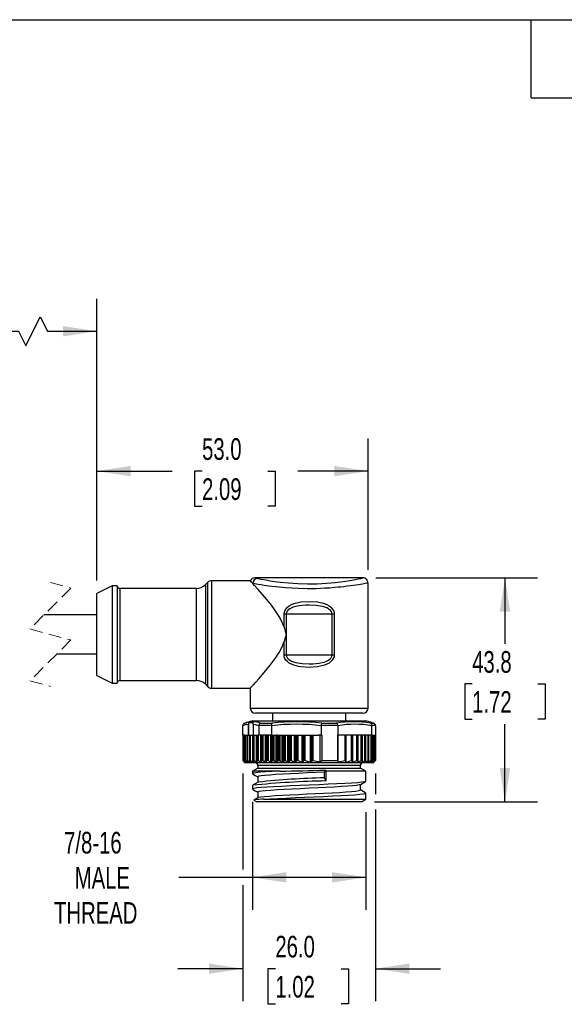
# Model space of a CAD drawing. Header units: millimetres. Extents: x 13 to 546, y 13 to 419.
# Tile 3 of 6: x 172 to 278, y 227 to 419. Entities that reach past the tile are written whole.
import ezdxf

# ---------------------------------------------------------------- set-up
doc = ezdxf.new("R2010")
doc.units = ezdxf.units.MM
doc.header["$LTSCALE"] = 2
doc.linetypes.add('SLD-Dashed', pattern=[1.905, 1.27, -0.635])
doc.linetypes.add('SLD-Solid', pattern=[0])
doc.layers.add('DIMENSIONS', color=140, linetype='SLD-Solid', lineweight=25)
doc.layers.add('TEXT', color=140, linetype='SLD-Solid', lineweight=25)
doc.styles.add('SLDTEXTSTYLE0', font='TXT', dxfattribs={"width": 0.7})
doc.dimstyles.new('SLDDIMSTYLE2', dxfattribs={"dimtxt": 4.316016, "dimasz": 6.604, "dimexe": 0, "dimexo": 0.0625, "dimgap": 1.079004, "dimtad": 0, "dimtih": 1, "dimtoh": 1, "dimdec": 1, "dimrnd": 1e-09, "dimzin": 12, "dimdsep": 46, "dimtxsty": 'SLDTEXTSTYLE0', "dimsah": 1, "dimcen": 0.09, "dimadec": 0, "dimazin": 3, "dimtfac": 1, "dimtdec": 1, "dimtofl": 0, "dimtmove": 0, "dimatfit": 3, "dimfxl": 0, "dimfrac": 2, "dimtolj": 1, "dimtzin": 12, "dimarcsym": 0})
doc.dimstyles.new('SLDDIMSTYLE4', dxfattribs={"dimtxt": 4.316016, "dimasz": 6.604, "dimexe": 0, "dimexo": 0.0625, "dimgap": 1.079004, "dimtad": 0, "dimtih": 1, "dimtoh": 1, "dimdec": 1, "dimrnd": 1e-09, "dimzin": 4, "dimdsep": 46, "dimtxsty": 'SLDTEXTSTYLE0', "dimsah": 1, "dimcen": 0.09, "dimadec": 0, "dimazin": 1, "dimtfac": 1, "dimtdec": 1, "dimtofl": 0, "dimtmove": 0, "dimatfit": 3, "dimfxl": 0, "dimfrac": 2, "dimtolj": 1, "dimtzin": 12, "dimarcsym": 0})
doc.dimstyles.new('SLDDIMSTYLE5', dxfattribs={"dimtxt": 4.316016, "dimasz": 6.604, "dimexe": 0, "dimexo": 0.0625, "dimgap": 1.079004, "dimtad": 0, "dimtih": 1, "dimtoh": 1, "dimdec": 1, "dimrnd": 1e-09, "dimzin": 4, "dimdsep": 46, "dimtxsty": 'SLDTEXTSTYLE0', "dimsah": 1, "dimcen": 0.09, "dimadec": 0, "dimazin": 1, "dimtfac": 1, "dimtdec": 1, "dimtmove": 0, "dimatfit": 0, "dimfxl": 0, "dimfrac": 2, "dimtolj": 1, "dimtzin": 12, "dimarcsym": 0})

# ---------------------------------------------------------------- blocks, each defined once
blk = doc.blocks.new('_D_1')
at = {"layer": 'DIMENSIONS'}
for p, q in [((241.47, 310.05), (273.03, 310.05)), ((266.68, 310.05), (266.68, 297.14)), ((260.27, 289.31), (258.82, 289.31)), ((258.82, 289.31), (258.82, 282.45)), ((273.09, 289.31), (274.54, 289.31)), ((274.54, 289.31), (274.54, 282.45)), ((258.82, 282.45), (260.27, 282.45)), ((266.68, 266.29), (266.68, 281.49)), ((274.54, 282.45), (273.09, 282.45)), ((241.18, 266.29), (273.03, 266.29))]:
    blk.add_line(p, q, dxfattribs=at)
for points in [[(266.68, 310.05), (265.66, 303.44), (267.7, 303.44)], [(266.68, 266.29), (267.7, 272.89), (265.66, 272.89)]]:
    blk.add_solid(points, dxfattribs=at)
at = {"layer": 'DIMENSIONS', "char_height": 4.233, "attachment_point": 1, "style": 'SLDTEXTSTYLE0'}
for s, insert in [('43.8', (260.27, 295.74)), ('1.72', (260.27, 287.91))]:
    blk.add_mtext(s, dxfattribs=dict(at, insert=insert))
blk = doc.blocks.new('_D_4')
at = {"layer": 'DIMENSIONS'}
for p, q in [((186.93, 309.53), (186.93, 337.25)), ((239.93, 311.59), (239.93, 337.25)), ((186.93, 330.9), (201.67, 330.9)), ((207.51, 330.9), (206.06, 330.9)), ((206.06, 330.9), (206.06, 324.05)), ((220.34, 330.9), (221.79, 330.9)), ((221.79, 330.9), (221.79, 324.05)), ((239.93, 330.9), (226.19, 330.9)), ((206.06, 324.05), (207.51, 324.05)), ((221.79, 324.05), (220.34, 324.05))]:
    blk.add_line(p, q, dxfattribs=at)
for points in [[(186.93, 330.9), (193.53, 329.89), (193.53, 331.92)], [(239.93, 330.9), (233.32, 331.92), (233.32, 329.89)]]:
    blk.add_solid(points, dxfattribs=at)
at = {"layer": 'DIMENSIONS', "char_height": 4.233, "attachment_point": 1, "style": 'SLDTEXTSTYLE0'}
for s, insert in [('53.0', (207.51, 337.33)), ('2.09', (207.51, 329.5))]:
    blk.add_mtext(s, dxfattribs=dict(at, insert=insert))
blk = doc.blocks.new('_D_5')
at = {"layer": 'DIMENSIONS'}
for p, q in [((157.78, 309.53), (157.78, 364.58)), ((186.93, 309.53), (186.93, 364.58)), ((173.05, 355.4), (175.87, 361.05)), ((175.87, 361.05), (177.28, 358.23)), ((157.78, 358.23), (145.14, 358.23)), ((157.78, 358.23), (171.64, 358.23)), ((171.64, 358.23), (173.05, 355.4)), ((177.28, 358.23), (186.93, 358.23))]:
    blk.add_line(p, q, dxfattribs=at)
for points in [[(157.78, 358.23), (164.39, 357.21), (164.39, 359.24)], [(186.93, 358.23), (180.32, 359.24), (180.32, 357.21)]]:
    blk.add_solid(points, dxfattribs=at)
at = {"layer": 'DIMENSIONS', "char_height": 4.233, "attachment_point": 1, "style": 'SLDTEXTSTYLE0'}
for s, insert in [('1.0M', (126.63, 363.68)), ('[3.2FT]', (123.09, 356.82))]:
    blk.add_mtext(s, dxfattribs=dict(at, insert=insert))
blk = doc.blocks.new('_D_6')
at = {"layer": 'DIMENSIONS'}
for p, q in [((217.34, 266.26), (217.34, 245.18)), ((239.51, 264.25), (239.51, 245.18)), ((217.34, 251.53), (202.98, 251.53)), ((239.51, 251.53), (217.34, 251.53))]:
    blk.add_line(p, q, dxfattribs=at)
for points in [[(217.34, 251.53), (223.95, 250.52), (223.95, 252.55)], [(239.51, 251.53), (232.91, 252.55), (232.91, 250.52)]]:
    blk.add_solid(points, dxfattribs=at)
at = {"layer": 'DIMENSIONS', "char_height": 4.233, "attachment_point": 1, "style": 'SLDTEXTSTYLE0'}
for s, insert in [('7/8-16', (180.56, 260.42)), ('MALE', (182.64, 253.56)), ('THREAD', (178.59, 246.7))]:
    blk.add_mtext(s, dxfattribs=dict(at, insert=insert))
blk = doc.blocks.new('_D_8')
at = {"layer": 'DIMENSIONS'}
for p, q in [((215.44, 271.85), (215.44, 253.06)), ((241.41, 271.85), (241.41, 267.81)), ((241.41, 264.77), (241.41, 227.34)), ((215.44, 250.01), (215.44, 227.34)), ((215.44, 233.69), (202.74, 233.69)), ((221.83, 233.69), (220.38, 233.69)), ((220.38, 233.69), (220.38, 226.83)), ((234.65, 233.69), (236.1, 233.69)), ((236.1, 233.69), (236.1, 226.83)), ((241.41, 233.69), (254.11, 233.69)), ((220.38, 226.83), (221.83, 226.83)), ((236.1, 226.83), (234.65, 226.83))]:
    blk.add_line(p, q, dxfattribs=at)
for points in [[(215.44, 233.69), (208.84, 234.7), (208.84, 232.67)], [(241.41, 233.69), (248.02, 232.67), (248.02, 234.7)]]:
    blk.add_solid(points, dxfattribs=at)
at = {"layer": 'DIMENSIONS', "char_height": 4.233, "attachment_point": 1, "style": 'SLDTEXTSTYLE0'}
for s, insert in [('26.0', (221.83, 240.11)), ('1.02', (221.83, 232.28))]:
    blk.add_mtext(s, dxfattribs=dict(at, insert=insert))

msp = doc.modelspace()

# ---------------------------------------------------------------- linework, layer by layer
for p, q in [((238.98, 310.05), (217.81, 310.05)), ((189.93, 308.49), (186.93, 306.99)), ((190.93, 308.49), (189.93, 308.49)), ((189.93, 308.49), (189.93, 289.49)), ((190.93, 308.49), (190.93, 289.49)), ((206.39, 307.99), (191.43, 307.99)), ((191.43, 307.99), (191.43, 289.99)), ((206.39, 289.99), (206.39, 307.99)), ((208.63, 309.2), (208.16, 308.72)), ((208.16, 308.72), (208.16, 289.26)), ((208.63, 288.78), (208.63, 309.2)), ((216.93, 309.49), (209.34, 309.49)), ((209.34, 309.49), (209.34, 288.49)), ((239.93, 284.59), (239.93, 309.04)), ((186.93, 290.99), (186.93, 306.99)), ((186.93, 302.79), (176.61, 302.79)), ((223.53, 300.4), (223.53, 302.99)), ((223.53, 302.99), (223.95, 302.99)), ((223.95, 302.99), (232.9, 302.99)), ((223.95, 302.99), (223.95, 298.99)), ((232.9, 302.99), (233.32, 302.99)), ((232.9, 294.99), (232.9, 302.99)), ((233.32, 302.99), (233.32, 294.99)), ((223.95, 298.99), (223.95, 294.99)), ((223.53, 294.99), (223.53, 297.58)), ((179.16, 295.19), (186.93, 295.19)), ((223.53, 294.99), (223.95, 294.99)), ((223.95, 294.99), (232.9, 294.99)), ((232.9, 294.99), (233.32, 294.99)), ((186.93, 290.99), (189.93, 289.49)), ((189.93, 289.49), (190.93, 289.49)), ((191.43, 289.99), (206.39, 289.99)), ((208.16, 289.26), (208.63, 288.78)), ((209.34, 288.49), (216.94, 288.49)), ((216.93, 288.51), (216.93, 284.59)), ((216.93, 284.59), (228.43, 284.59)), ((228.43, 283.59), (217.93, 283.59)), ((221.28, 283.59), (221.28, 282.09)), ((228.43, 284.59), (239.93, 284.59)), ((238.93, 283.59), (228.43, 283.59)), ((235.58, 282.09), (235.58, 283.59)), ((215.47, 279.29), (215.47, 281.16)), ((216.27, 281.77), (215.76, 281.62)), ((215.84, 281.65), (216.2, 281.73)), ((217.43, 282.09), (216.19, 281.76)), ((216.55, 279.29), (216.55, 281.41)), ((216.65, 279.29), (216.65, 281.71)), ((217.43, 282.09), (239.43, 282.09)), ((217.49, 281.41), (217.49, 279.29)), ((221.06, 281.17), (218.58, 281.17)), ((218.58, 281.16), (218.58, 279.29)), ((218.92, 281.65), (221.19, 281.65)), ((221.06, 281.16), (221.06, 279.29)), ((234.02, 281.17), (230.85, 281.17)), ((230.85, 279.29), (230.85, 281.16)), ((230.88, 281.65), (233.77, 281.65)), ((234.02, 281.16), (234.02, 279.29)), ((240.66, 281.76), (239.43, 282.09)), ((240.38, 281.65), (241.01, 281.65)), ((240.9, 281.68), (240.59, 281.77)), ((241.01, 281.65), (240.65, 281.73)), ((241.39, 281.17), (240.7, 281.17)), ((240.7, 279.29), (240.7, 281.16)), ((241.09, 281.62), (241.05, 281.63)), ((241.39, 281.16), (241.39, 279.29)), ((215.44, 279.29), (215.44, 274.39)), ((215.44, 279.29), (215.44, 274.39)), ((215.44, 279.29), (215.44, 274.39)), ((215.44, 279.29), (215.45, 279.29)), ((215.44, 279.29), (215.44, 279.29)), ((215.44, 279.29), (215.44, 279.29)), ((215.45, 279.29), (215.45, 274.39)), ((215.51, 279.29), (215.45, 279.29)), ((215.51, 279.29), (215.51, 274.34)), ((215.58, 279.29), (215.51, 279.29)), ((215.58, 279.29), (215.58, 274.39)), ((215.58, 279.29), (215.58, 274.39)), ((215.58, 279.29), (215.6, 279.29)), ((215.58, 279.29), (215.58, 279.29)), ((215.6, 279.29), (215.6, 274.39)), ((215.68, 279.29), (215.6, 279.29)), ((215.68, 279.29), (215.68, 274.34)), ((215.85, 279.29), (215.68, 279.29)), ((215.85, 279.29), (215.85, 274.38)), ((215.86, 279.29), (215.85, 279.29)), ((215.86, 279.29), (215.86, 274.39)), ((215.86, 279.29), (215.89, 279.29)), ((215.89, 279.29), (215.89, 274.39)), ((215.89, 279.29), (215.98, 279.29)), ((215.98, 274.34), (215.98, 279.29)), ((215.98, 279.29), (216.26, 279.29)), ((216.26, 279.29), (216.26, 274.37)), ((216.26, 279.29), (216.27, 279.29)), ((216.27, 279.29), (216.27, 274.39)), ((216.27, 279.29), (216.32, 279.29)), ((216.32, 279.29), (216.32, 274.39)), ((216.32, 279.29), (216.43, 279.29)), ((216.43, 274.34), (216.43, 279.29)), ((216.43, 279.29), (216.8, 279.29)), ((216.8, 279.29), (216.8, 274.37)), ((216.8, 279.29), (216.82, 279.29)), ((216.82, 279.29), (216.82, 274.39)), ((216.82, 279.29), (216.89, 279.29)), ((216.89, 279.29), (216.89, 274.39)), ((216.89, 279.29), (217, 279.29)), ((217, 274.34), (217, 279.29)), ((217, 279.29), (217.42, 279.29)), ((217.42, 274.04), (217.42, 279.29)), ((217.42, 279.29), (217.47, 279.29)), ((217.47, 279.29), (217.47, 274.36)), ((217.5, 279.29), (217.47, 279.29)), ((217.5, 279.29), (217.5, 274.39)), ((217.5, 279.29), (217.58, 279.29)), ((217.58, 279.29), (217.58, 274.39)), ((217.58, 279.29), (217.7, 279.29)), ((217.7, 274.34), (217.7, 279.29)), ((217.7, 279.29), (218.13, 279.29)), ((218.13, 274.04), (218.13, 279.29)), ((218.13, 279.29), (218.22, 279.29)), ((218.25, 279.29), (218.22, 279.29)), ((218.25, 279.29), (218.25, 274.34)), ((218.25, 279.29), (218.29, 279.29)), ((218.29, 279.29), (218.29, 274.39)), ((218.29, 279.29), (218.38, 279.29)), ((218.38, 279.29), (218.38, 274.39)), ((218.38, 279.29), (218.51, 279.29)), ((218.51, 274.34), (218.51, 279.29)), ((218.51, 279.29), (218.53, 279.29)), ((218.58, 279.29), (218.53, 279.29)), ((219.2, 279.29), (218.58, 279.29)), ((218.96, 274.04), (218.96, 279.29)), ((219.13, 274.04), (219.13, 279.29)), ((219.14, 274.34), (219.14, 279.29)), ((219.2, 279.29), (219.2, 274.39)), ((220.21, 279.29), (219.3, 279.29)), ((219.3, 279.29), (219.3, 274.39)), ((219.44, 274.34), (219.44, 279.29)), ((219.89, 274.04), (219.89, 279.29)), ((220.08, 274.04), (220.08, 279.29)), ((220.14, 274.34), (220.14, 279.29)), ((220.21, 279.29), (220.21, 274.39)), ((221.06, 279.29), (220.32, 279.29)), ((220.32, 279.29), (220.32, 274.39)), ((220.46, 274.34), (220.46, 279.29)), ((220.91, 274.04), (220.91, 279.29)), ((221.22, 279.29), (221.06, 279.29)), ((221.12, 274.04), (221.12, 279.29)), ((221.22, 274.34), (221.22, 279.29)), ((221.22, 279.29), (221.31, 279.29)), ((221.22, 279.29), (221.22, 279.29)), ((221.31, 279.29), (221.31, 274.39)), ((221.31, 279.29), (221.43, 279.29)), ((221.43, 279.29), (221.43, 274.39)), ((221.43, 279.29), (221.57, 279.29)), ((221.57, 274.34), (221.57, 279.29)), ((221.57, 279.29), (221.98, 279.29)), ((222.18, 279.29), (221.98, 279.29)), ((222.01, 274.04), (222.01, 279.29)), ((222.18, 279.29), (222.24, 279.29)), ((222.24, 274.04), (222.24, 279.29)), ((222.24, 279.29), (222.39, 279.29)), ((222.39, 274.34), (222.39, 279.29)), ((222.39, 279.29), (222.48, 279.29)), ((222.48, 279.29), (222.48, 274.39)), ((222.48, 279.29), (222.68, 279.29)), ((222.68, 279.29), (222.68, 274.39)), ((222.68, 279.29), (223.16, 279.29)), ((223.16, 274.04), (223.16, 279.29)), ((223.16, 279.29), (223.42, 279.29)), ((223.42, 274.06), (223.42, 279.29)), ((223.42, 279.29), (223.52, 279.29)), ((223.52, 274.32), (223.52, 279.29)), ((223.52, 279.29), (223.78, 279.29)), ((223.78, 274.34), (223.78, 279.29)), ((223.78, 279.29), (224.26, 279.29)), ((224.26, 274.03), (224.26, 279.29)), ((224.26, 279.29), (224.49, 279.29)), ((224.49, 274.03), (224.49, 279.29)), ((224.49, 279.29), (224.75, 279.29)), ((224.75, 274.34), (224.75, 279.29)), ((224.75, 279.29), (224.98, 279.29)), ((224.98, 274.36), (224.98, 279.29)), ((224.98, 279.29), (225.58, 279.29)), ((225.58, 274.02), (225.58, 279.29)), ((225.58, 279.29), (225.81, 279.29)), ((225.81, 274.05), (225.81, 279.29)), ((225.81, 279.29), (226.03, 279.29)), ((226.03, 274.33), (226.03, 279.29)), ((226.03, 279.29), (226.26, 279.29)), ((226.26, 274.37), (226.26, 279.29)), ((226.26, 279.29), (227.03, 279.29)), ((227.03, 274.01), (227.03, 279.29)), ((227.03, 279.29), (227.27, 279.29)), ((227.27, 274.08), (227.27, 279.29)), ((227.27, 279.29), (227.39, 279.29)), ((227.39, 274.3), (227.39, 279.29)), ((227.39, 279.29), (227.63, 279.29)), ((227.63, 274.37), (227.63, 279.29)), ((227.63, 279.29), (228.72, 279.29)), ((228.72, 274), (228.72, 279.29)), ((228.72, 279.29), (228.95, 279.29)), ((228.95, 274.09), (228.95, 279.29)), ((228.95, 279.29), (229.11, 279.29)), ((229.11, 274.34), (229.11, 279.29)), ((229.11, 279.29), (229.23, 279.29)), ((229.23, 274.39), (229.23, 279.29)), ((229.23, 279.29), (230.23, 279.29)), ((230.85, 279.29), (230.23, 279.29)), ((230.55, 274.11), (230.55, 279.29)), ((230.85, 279.29), (230.91, 279.29)), ((230.91, 279.29), (230.91, 274.39)), ((233.97, 279.29), (234.02, 279.29)), ((233.97, 279.29), (233.97, 274.39)), ((234.44, 279.29), (234.02, 279.29)), ((234.12, 274.11), (234.12, 279.29)), ((235.45, 279.29), (234.44, 279.29)), ((235.45, 274.39), (235.45, 279.29)), ((235.52, 279.29), (235.45, 279.29)), ((235.52, 274.34), (235.52, 279.29)), ((235.64, 279.29), (235.52, 279.29)), ((235.64, 274), (235.64, 279.29)), ((236.73, 279.29), (235.64, 279.29)), ((236.73, 274.37), (236.73, 279.29)), ((236.87, 279.29), (236.73, 279.29)), ((236.87, 274.32), (236.87, 279.29)), ((236.96, 279.29), (236.87, 279.29)), ((236.96, 274.01), (236.96, 279.29)), ((237.74, 279.29), (236.96, 279.29)), ((237.74, 274.37), (237.74, 279.29)), ((237.88, 279.29), (237.74, 279.29)), ((237.88, 274.33), (237.88, 279.29)), ((237.99, 279.29), (237.88, 279.29)), ((237.99, 274.02), (237.99, 279.29)), ((238.59, 279.29), (237.99, 279.29)), ((238.59, 274.36), (238.59, 279.29)), ((238.73, 279.29), (238.59, 279.29)), ((238.73, 274.35), (238.73, 279.29)), ((238.84, 279.29), (238.73, 279.29)), ((238.84, 274.03), (238.84, 279.29)), ((239.32, 279.29), (238.84, 279.29)), ((239.32, 274.34), (239.32, 279.29)), ((239.46, 279.29), (239.32, 279.29)), ((239.46, 274.36), (239.46, 279.29)), ((239.47, 279.29), (239.46, 279.29)), ((239.47, 274.04), (239.47, 279.29)), ((239.95, 279.29), (239.47, 279.29)), ((239.95, 274.39), (239.95, 279.29)), ((239.95, 279.29), (240.05, 279.29)), ((240.05, 279.29), (240.05, 274.39)), ((240.07, 279.29), (240.05, 279.29)), ((240.07, 274.37), (240.07, 279.29)), ((240.45, 279.29), (240.07, 279.29)), ((240.45, 279.29), (240.45, 274.34)), ((240.55, 279.29), (240.45, 279.29)), ((240.55, 279.29), (240.55, 274.39)), ((240.55, 279.29), (240.6, 279.29)), ((240.6, 279.29), (240.6, 274.39)), ((240.61, 279.29), (240.6, 279.29)), ((240.61, 274.38), (240.61, 279.29)), ((240.7, 279.29), (240.61, 279.29)), ((240.7, 279.29), (240.97, 279.29)), ((240.88, 279.29), (240.88, 274.34)), ((240.97, 279.29), (240.97, 274.39)), ((241.01, 274.38), (241.01, 279.29)), ((241.01, 279.29), (241.26, 279.29)), ((241.01, 279.29), (241.01, 274.39)), ((241.18, 279.29), (241.18, 274.34)), ((241.26, 279.29), (241.26, 274.39)), ((241.28, 274.39), (241.28, 279.29)), ((241.28, 279.29), (241.39, 279.29)), ((241.28, 279.29), (241.28, 274.39)), ((241.34, 279.29), (241.34, 274.34)), ((241.41, 279.29), (241.39, 279.29)), ((241.41, 274.39), (241.41, 279.29)), ((241.41, 279.29), (241.41, 274.39)), ((241.41, 279.29), (241.41, 274.39)), ((241.41, 279.29), (241.41, 279.29)), ((241.41, 279.29), (241.41, 279.29)), ((215.44, 274.39), (215.45, 274.39)), ((215.58, 274.39), (215.6, 274.39)), ((215.82, 273.99), (215.93, 273.89)), ((215.84, 274.07), (215.84, 274.04)), ((215.86, 274.39), (215.89, 274.39)), ((240.93, 273.89), (215.93, 273.89)), ((216.03, 274.11), (216.03, 274.04)), ((216.27, 274.39), (216.32, 274.39)), ((216.37, 274.04), (216.37, 274.18)), ((216.82, 274.39), (216.89, 274.39)), ((216.83, 274.04), (216.83, 274.29)), ((217.5, 274.39), (217.58, 274.39)), ((218.29, 274.39), (218.38, 274.39)), ((218.43, 273.39), (218.43, 272.89)), ((238.43, 273.39), (218.43, 273.39)), ((219.2, 274.39), (219.3, 274.39)), ((220.21, 274.39), (220.32, 274.39)), ((221.31, 274.39), (221.43, 274.39)), ((222.48, 274.39), (222.68, 274.39)), ((229.23, 274.39), (230.55, 274.11)), ((230.91, 274.39), (233.97, 274.39)), ((234.12, 274.11), (235.45, 274.39)), ((236.83, 274.08), (236.83, 274.06)), ((238.43, 272.89), (238.43, 273.39)), ((239.95, 274.39), (240.05, 274.39)), ((240.04, 274.28), (240.04, 274.04)), ((240.5, 274.18), (240.5, 274.04)), ((240.55, 274.39), (240.6, 274.39)), ((240.83, 274.11), (240.83, 274.04)), ((240.93, 273.89), (241.03, 273.99)), ((240.97, 274.39), (241.01, 274.39)), ((241.02, 274.07), (241.02, 274.04)), ((241.26, 274.39), (241.28, 274.39)), ((241.28, 274.39), (241.28, 274.39)), ((241.41, 274.39), (241.41, 274.39)), ((218.38, 272.89), (217.34, 272.29)), ((217.34, 272.29), (217.34, 271.8)), ((222.73, 272.29), (217.34, 272.29)), ((218.38, 272.89), (238.47, 272.89)), ((231.41, 270.99), (231.41, 272.08)), ((231.72, 272.29), (231.62, 272.49)), ((239.51, 272.29), (231.72, 272.29)), ((231.72, 270.37), (231.72, 272.29)), ((239.51, 272.29), (238.47, 272.89)), ((239.51, 270.3), (239.51, 272.29)), ((217.34, 269.48), (217.34, 268.8)), ((218.4, 271.18), (218.4, 270.11)), ((238.45, 268.59), (238.45, 269.67)), ((218.4, 268.18), (218.4, 267.11)), ((239.51, 266.79), (239.51, 267.98)), ((217.63, 266.62), (218.21, 266.29)), ((238.64, 266.29), (218.21, 266.29)), ((219.59, 266.79), (239.51, 266.79)), ((238.64, 266.29), (239.51, 266.79))]:
    msp.add_line(p, q)
at = {"color": 7, "linetype": 'SLD-Dashed', "lineweight": 18}
for p, q in [((181.88, 308.06), (173.88, 300.06)), ((177.88, 309.14), (181.88, 308.06)), ((173.88, 300.06), (181.88, 297.91)), ((181.88, 297.91), (173.88, 289.91)), ((173.88, 289.91), (177.88, 288.84))]:
    msp.add_line(p, q, dxfattribs=at)
at = {"flags": 128}
for points in [[(218.37, 309.95), (219.07, 309.81), (220.03, 309.63), (220.82, 309.49), (221.73, 309.36), (222.76, 309.23), (224.42, 309.06), (226.23, 308.94), (228.12, 308.89), (229.98, 308.91), (231.79, 309.01), (233.52, 309.16), (234.58, 309.29), (235.54, 309.42), (236.4, 309.56), (237.51, 309.75), (238.29, 309.91), (238.49, 309.95), (238.64, 309.98), (238.77, 310.01), (238.86, 310.03), (238.91, 310.04), (238.93, 310.05), (238.93, 310.05)], [(217.41, 308.95), (217.18, 309.21), (217.02, 309.39), (216.93, 309.49), (216.93, 309.48)], [(239.92, 309.04), (239.93, 309.05), (239.87, 309.03), (239.68, 308.99), (239.34, 308.92), (238.82, 308.83), (238.08, 308.71), (237.09, 308.56), (236.5, 308.48), (235.87, 308.4), (235.19, 308.32), (234.61, 308.25), (234.07, 308.2), (233.47, 308.14), (232.44, 308.06), (231.5, 308), (230.66, 307.96), (229.8, 307.93), (228.05, 307.92), (226.32, 307.95), (225.13, 308.01), (223.86, 308.1), (222.55, 308.21), (221.89, 308.28), (221.23, 308.36), (220.55, 308.44), (219.64, 308.57), (219.05, 308.66), (218.48, 308.76), (217.84, 308.87), (217.41, 308.95)], [(223.53, 300.4), (223.11, 301.5), (222.56, 302.52), (221.94, 303.48), (221.05, 304.69), (220.16, 305.8), (219.31, 306.81), (218.47, 307.77), (217.77, 308.56), (217.41, 308.95)], [(223.53, 302.99), (223.58, 303.36), (223.71, 303.72), (223.91, 304.02), (224.17, 304.3), (224.53, 304.57), (224.95, 304.81), (225.45, 305.01), (226.82, 305.33), (228.43, 305.44), (230.04, 305.33), (230.52, 305.25), (230.97, 305.14), (231.4, 305.01), (231.9, 304.81), (232.33, 304.57), (232.68, 304.3), (232.95, 304.01), (233.15, 303.7), (233.28, 303.35), (233.32, 302.99)], [(232.9, 302.99), (232.85, 303.27), (232.72, 303.53), (232.5, 303.78), (232.36, 303.89), (232.19, 304), (231.85, 304.18), (231.46, 304.34), (231.01, 304.47), (229.78, 304.67), (228.43, 304.74), (227.73, 304.72), (227.07, 304.67), (226.45, 304.59), (225.85, 304.47), (225.51, 304.37), (225.2, 304.27), (224.91, 304.14), (224.66, 304.01), (224.35, 303.78), (224.13, 303.53), (224, 303.27), (223.95, 302.99)], [(223.53, 300.4), (223.76, 299.61), (223.95, 298.99)], [(223.95, 298.99), (223.95, 298.97), (223.53, 297.58)], [(216.94, 288.51), (216.99, 288.56), (217.19, 288.78), (217.53, 289.15), (218.01, 289.69), (218.6, 290.35), (219.63, 291.55), (220.8, 292.98), (221.99, 294.58), (222.57, 295.47), (223.08, 296.43), (223.53, 297.58)], [(233.32, 294.99), (233.28, 294.62), (233.14, 294.26), (232.94, 293.95), (232.68, 293.68), (232.33, 293.41), (231.9, 293.17), (231.4, 292.97), (230.04, 292.65), (228.43, 292.54), (226.82, 292.65), (226.33, 292.73), (225.88, 292.84), (225.45, 292.97), (224.95, 293.17), (224.53, 293.41), (224.17, 293.68), (223.9, 293.96), (223.7, 294.28), (223.57, 294.63), (223.53, 294.99)], [(223.95, 294.99), (224, 294.71), (224.13, 294.45), (224.35, 294.2), (224.5, 294.09), (224.66, 293.97), (225, 293.79), (225.4, 293.64), (225.85, 293.51), (227.07, 293.3), (228.43, 293.24), (229.12, 293.26), (229.78, 293.3), (230.41, 293.39), (231, 293.51), (231.34, 293.6), (231.66, 293.71), (231.94, 293.83), (232.19, 293.97), (232.5, 294.2), (232.72, 294.45), (232.85, 294.71), (232.9, 294.99)], [(216.55, 281.41), (215.94, 281.3), (215.47, 281.16)], [(215.47, 281.16), (215.47, 281.16), (215.47, 281.17)], [(216.65, 281.71), (216.58, 281.56), (216.55, 281.41)], [(217.58, 281.71), (217.27, 281.73), (216.65, 281.71)], [(217.49, 281.41), (217.51, 281.58), (217.58, 281.71)], [(218.58, 281.16), (217.97, 281.33), (217.49, 281.41)], [(218.58, 281.17), (218.58, 281.16), (218.58, 281.16)], [(221.06, 281.16), (221.06, 281.16), (221.06, 281.17)], [(230.85, 281.17), (230.85, 281.16), (230.85, 281.16)], [(234.02, 281.16), (234.02, 281.16), (234.02, 281.17)], [(240.7, 281.17), (240.7, 281.16), (240.7, 281.16)], [(241.39, 281.16), (241.39, 281.16), (241.39, 281.17)], [(215.49, 274.34), (215.65, 274.17), (215.78, 274.04)], [(215.78, 274.04), (215.62, 274.2), (215.49, 274.34)], [(215.51, 274.34), (215.69, 274.17), (215.84, 274.04)], [(215.61, 274.34), (215.59, 274.37), (215.58, 274.39), (215.58, 274.39)], [(215.86, 274.04), (215.72, 274.2), (215.61, 274.34)], [(215.68, 274.34), (215.88, 274.17), (216.03, 274.04)], [(215.82, 273.99), (215.83, 273.99), (215.82, 274), (215.8, 274.02), (215.78, 274.04)], [(215.84, 274.04), (215.87, 274.01), (215.89, 273.99), (215.9, 273.99), (215.89, 274), (215.88, 274.02), (215.86, 274.04)], [(215.88, 274.34), (215.86, 274.37), (215.85, 274.39), (215.86, 274.39)], [(216.09, 274.04), (215.97, 274.2), (215.88, 274.34)], [(215.98, 274.34), (216.2, 274.17), (216.37, 274.04)], [(216.03, 274.04), (216.07, 274.01), (216.1, 273.99), (216.11, 273.99), (216.11, 274), (216.1, 274.02), (216.09, 274.04)], [(216.28, 274.34), (216.26, 274.37), (216.26, 274.39), (216.27, 274.39)], [(216.45, 274.04), (216.35, 274.2), (216.28, 274.34)], [(216.37, 274.04), (216.41, 274.01), (216.44, 273.99), (216.46, 273.99), (216.46, 274), (216.45, 274.02), (216.45, 274.04)], [(216.43, 274.34), (216.65, 274.17), (216.83, 274.04)], [(216.81, 274.34), (216.8, 274.37), (216.81, 274.39), (216.82, 274.39)], [(216.94, 274.04), (216.86, 274.2), (216.81, 274.34)], [(216.83, 274.04), (216.88, 274.01), (216.91, 273.99), (216.93, 273.99), (216.94, 274), (216.94, 274.02), (216.94, 274.04)], [(217, 274.34), (217.23, 274.17), (217.42, 274.04)], [(217.42, 274.04), (217.47, 274.01), (217.51, 273.99), (217.54, 273.99), (217.55, 274), (217.55, 274.02), (217.55, 274.04)], [(217.47, 274.36), (217.47, 274.37), (217.48, 274.39), (217.5, 274.39)], [(217.55, 274.04), (217.51, 274.2), (217.47, 274.34)], [(217.7, 274.34), (217.94, 274.17), (218.13, 274.04)], [(218.13, 274.04), (218.18, 274.01), (218.22, 273.99), (218.26, 273.99), (218.28, 274), (218.29, 274.02), (218.29, 274.04)], [(218.25, 274.34), (218.26, 274.37), (218.27, 274.39), (218.29, 274.39)], [(218.29, 274.04), (218.27, 274.2), (218.25, 274.34)], [(218.51, 274.34), (218.76, 274.17), (218.96, 274.04)], [(218.96, 274.04), (219.01, 274.01), (219.05, 273.99), (219.09, 273.99), (219.11, 274), (219.13, 274.02), (219.13, 274.04)], [(219.13, 274.04), (219.14, 274.2), (219.14, 274.34)], [(219.14, 274.34), (219.15, 274.37), (219.18, 274.39), (219.2, 274.39)], [(219.44, 274.34), (219.69, 274.17), (219.89, 274.04)], [(219.89, 274.04), (219.94, 274.01), (219.99, 273.99), (220.03, 273.99), (220.05, 274), (220.07, 274.02), (220.08, 274.04)], [(220.08, 274.04), (220.11, 274.2), (220.14, 274.34)], [(220.46, 274.34), (220.71, 274.17), (220.91, 274.04)], [(220.91, 274.04), (220.96, 274.01), (221.01, 273.99), (221.06, 273.99), (221.09, 274), (221.11, 274.02), (221.12, 274.04)], [(221.12, 274.04), (221.18, 274.2), (221.22, 274.34)], [(221.57, 274.34), (221.82, 274.17), (222.01, 274.04)], [(222.01, 274.04), (222.07, 274.01), (222.12, 273.99), (222.16, 273.99), (222.2, 274), (222.22, 274.02), (222.24, 274.04)], [(222.24, 274.04), (222.32, 274.2), (222.39, 274.34)], [(222.68, 274.39), (222.95, 274.19), (223.16, 274.04)], [(223.16, 274.04), (223.22, 274.01), (223.27, 273.99), (223.32, 273.99), (223.36, 274), (223.39, 274.02), (223.42, 274.06)], [(223.42, 274.06), (223.48, 274.2), (223.52, 274.32)], [(223.52, 274.32), (223.55, 274.36), (223.59, 274.38), (223.64, 274.39), (223.69, 274.38), (223.73, 274.37), (223.78, 274.34)], [(223.78, 274.34), (224.05, 274.17), (224.26, 274.03)], [(224.49, 274.03), (224.64, 274.2), (224.75, 274.34)], [(224.98, 274.36), (225.32, 274.16), (225.58, 274.02)], [(225.81, 274.05), (225.93, 274.2), (226.03, 274.33)], [(226.26, 274.37), (226.69, 274.16), (227.03, 274.01)], [(227.27, 274.08), (227.34, 274.2), (227.39, 274.3)], [(227.63, 274.37), (228.24, 274.15), (228.72, 274)], [(228.95, 274.09), (229.04, 274.23), (229.11, 274.34)], [(230.55, 274.11), (230.75, 274.26), (230.91, 274.39)], [(233.97, 274.39), (234.05, 274.23), (234.12, 274.11)], [(235.45, 274.39), (235.47, 274.39), (235.49, 274.39), (235.51, 274.38), (235.52, 274.34)], [(235.52, 274.34), (235.51, 274.2), (235.5, 274.09)], [(235.5, 274.09), (235.51, 274.03), (235.54, 274), (235.58, 273.99), (235.62, 273.99), (235.64, 274)], [(235.64, 274), (236.25, 274.2), (236.73, 274.37)], [(236.73, 274.37), (236.77, 274.39), (236.81, 274.39), (236.84, 274.38), (236.86, 274.36), (236.87, 274.31), (236.86, 274.3)], [(236.86, 274.3), (236.84, 274.17), (236.83, 274.08)], [(236.83, 274.03), (236.83, 274.03), (236.85, 274), (236.88, 273.99), (236.91, 273.99), (236.95, 274), (236.96, 274.01)], [(236.96, 274.01), (237.4, 274.2), (237.74, 274.37)], [(237.74, 274.37), (237.78, 274.38), (237.82, 274.39), (237.85, 274.38), (237.87, 274.37), (237.88, 274.33)], [(237.88, 274.33), (237.86, 274.17), (237.85, 274.05)], [(237.85, 274.05), (237.86, 274.01), (237.88, 273.99), (237.91, 273.99), (237.95, 274), (237.99, 274.02)], [(237.99, 274.02), (238.33, 274.2), (238.59, 274.36)], [(238.59, 274.36), (238.64, 274.38), (238.68, 274.39), (238.71, 274.39), (238.73, 274.37), (238.73, 274.34)], [(238.73, 274.34), (238.72, 274.17), (238.7, 274.03)], [(238.7, 274.03), (238.71, 274), (238.73, 273.99), (238.76, 273.99), (238.8, 274), (238.84, 274.03)], [(238.84, 274.03), (239.11, 274.2), (239.32, 274.34)], [(239.32, 274.34), (239.37, 274.37), (239.41, 274.39), (239.44, 274.39), (239.46, 274.38), (239.46, 274.36), (239.45, 274.32)], [(239.34, 274.06), (239.33, 274.02), (239.34, 274), (239.36, 273.99), (239.39, 274), (239.43, 274.01), (239.47, 274.04)], [(239.45, 274.32), (239.39, 274.17), (239.34, 274.06)], [(239.47, 274.04), (239.74, 274.24), (239.95, 274.39)], [(239.94, 274.04), (239.93, 274.01), (239.94, 273.99), (239.96, 273.99), (239.98, 274), (240.02, 274.02), (240.04, 274.04)], [(240.07, 274.34), (239.99, 274.17), (239.94, 274.04)], [(240.04, 274.04), (240.27, 274.2), (240.45, 274.34)], [(240.05, 274.39), (240.07, 274.38), (240.07, 274.36), (240.07, 274.34)], [(240.42, 274.04), (240.41, 274.01), (240.41, 273.99), (240.42, 273.99), (240.45, 274), (240.48, 274.02), (240.5, 274.04)], [(240.59, 274.34), (240.5, 274.17), (240.42, 274.04)], [(240.5, 274.04), (240.72, 274.2), (240.88, 274.34)], [(240.6, 274.39), (240.61, 274.38), (240.61, 274.36), (240.59, 274.34)], [(240.78, 274.04), (240.76, 274.01), (240.75, 273.99), (240.76, 273.99), (240.78, 274), (240.81, 274.02), (240.83, 274.04)], [(240.99, 274.34), (240.87, 274.17), (240.78, 274.04)], [(240.83, 274.04), (241.03, 274.2), (241.18, 274.34)], [(240.99, 274.04), (240.97, 274.01), (240.96, 273.99), (240.96, 273.99)], [(241.01, 274.39), (241.01, 274.38), (241.01, 274.36), (240.99, 274.34)], [(241.25, 274.34), (241.11, 274.17), (240.99, 274.04)], [(241.02, 274.04), (241.2, 274.2), (241.34, 274.34)], [(241.37, 274.34), (241.2, 274.17), (241.07, 274.04)], [(241.28, 274.38), (241.27, 274.36), (241.25, 274.34)], [(222.73, 272.29), (221.23, 272.21), (219.9, 272.13), (218.85, 272.05), (218.04, 271.97), (217.54, 271.89), (217.34, 271.81), (217.36, 271.8)], [(217.36, 271.77), (217.9, 271.46), (218.4, 271.17)], [(231.41, 272.08), (229.78, 272), (228.07, 271.92), (226.41, 271.84), (224.77, 271.76), (223.27, 271.68), (221.88, 271.6), (220.72, 271.52), (219.74, 271.43), (219.03, 271.35), (218.57, 271.27), (218.41, 271.19), (218.42, 271.18)], [(231.41, 272.08), (231.53, 272.31), (231.62, 272.49)], [(239.45, 270.26), (239.25, 270.19), (238.7, 270.11), (237.85, 270.03), (236.75, 269.95), (235.38, 269.87), (233.85, 269.79), (232.13, 269.71), (230.35, 269.63), (228.46, 269.55), (226.62, 269.47), (224.78, 269.39), (223.1, 269.31), (221.52, 269.23), (220.18, 269.15), (219.04, 269.06), (218.19, 268.99), (217.62, 268.9), (217.36, 268.82), (217.38, 268.8)], [(218.44, 270.14), (217.91, 269.82), (217.37, 269.51)], [(238.39, 269.64), (238.21, 269.58), (237.7, 269.5), (236.94, 269.42), (235.91, 269.34), (234.71, 269.26), (233.28, 269.18), (231.76, 269.1), (230.1, 269.01), (228.44, 268.94), (226.73, 268.85), (225.12, 268.77), (223.55, 268.69), (222.17, 268.61), (220.93, 268.53), (219.93, 268.45), (219.15, 268.37), (218.65, 268.29), (218.42, 268.21), (218.43, 268.18)], [(231.72, 270.37), (231.55, 270.72), (231.41, 270.99)], [(238.41, 269.64), (238.94, 269.95), (239.48, 270.26)], [(217.37, 268.77), (217.91, 268.45), (218.4, 268.16)], [(218.47, 267.13), (218.56, 267.17), (219, 267.26), (219.69, 267.34), (220.65, 267.42), (221.81, 267.5), (223.19, 267.58), (224.68, 267.66), (226.32, 267.74), (227.97, 267.82), (229.68, 267.9), (231.31, 267.98), (232.91, 268.06), (234.33, 268.14), (235.62, 268.22), (236.68, 268.3), (237.53, 268.39), (238.1, 268.47), (238.41, 268.55), (238.42, 268.59)], [(219.59, 266.79), (220.82, 266.87), (222.31, 266.95), (223.92, 267.03), (225.72, 267.11), (227.53, 267.19), (229.43, 267.27), (231.24, 267.35), (233.03, 267.43), (234.64, 267.51), (236.11, 267.6), (237.33, 267.67), (238.32, 267.76), (239.01, 267.84), (239.42, 267.92), (239.48, 267.98)], [(239.49, 268.01), (238.95, 268.32), (238.45, 268.61)], [(218.44, 267.13), (217.9, 266.82), (217.63, 266.66)]]:
    msp.add_lwpolyline(points, dxfattribs=at)
for centre, radius, start, end in [((217.82, 309.05), 1, 90, 153.69), ((218.41, 308.95), 0.999, 92.3971, 179.9766), ((216.75, 302.24), 7.88, 78.1134, 82.1623), ((238.93, 309.05), 1, 359.4312, 90.8864), ((191.43, 308.49), 0.5, 179.9999, 270.0001), ((206.39, 310.49), 2.5, 270.0002, 314.9999), ((209.34, 308.49), 1, 90.0001, 134.9999), ((191.43, 289.49), 0.5, 89.9999, 180), ((206.39, 287.49), 2.5, 45, 89.9999), ((209.34, 289.49), 1, 225.0001, 270), ((217.93, 284.59), 1, 180, 269.9998), ((238.93, 284.59), 1, 270.0003, 359.9996), ((215.97, 281.16), 0.504, 104.4886, 179.4601), ((217.44, 277.72), 4.2, 69.3602, 107.1806), ((219.1, 281.16), 0.524, 109.8335, 178.8931), ((221.68, 281.26), 0.624, 141.5525, 188.7728), ((225.95, 236.35), 45.08, 83.7684, 96.2316), ((226.03, 237.84), 44.08, 83.692, 96.308), ((204.14, 283.01), 26.77, 356.0506, 357.0863), ((237.08, 261.32), 20.6, 80.769, 99.231), ((233.45, 281.18), 0.571, 358.8974, 55.7902), ((237.36, 260.36), 21.07, 80.8826, 99.1174), ((240.22, 281.2), 0.484, 356.6662, 69.9384), ((240.88, 281.16), 0.504, 0.5402, 75.5117), ((215.77, 274.64), 0.411, 216.8968, 226.9075), ((215.69, 274.56), 0.3, 214.7436, 228.4101), ((215.17, 274), 0.481, 44.4686, 54.2452), ((215.49, 274.14), 0.27, 44.9672, 64.7141), ((225.14, 283.27), 13.15, 224.5975, 224.8786), ((215.82, 274.16), 0.24, 46.5026, 71.3366), ((216.27, 274.16), 0.239, 48.2183, 75.7645), ((216.84, 274.15), 0.245, 49.7849, 78.872), ((217.54, 274.14), 0.254, 51.0884, 81.1418), ((217.93, 273.39), 0.5, 0.0005, 89.9997), ((218.35, 274.13), 0.262, 52.083, 82.8662), ((219.28, 274.12), 0.268, 52.7649, 84.22), ((220.2, 274.32), 0.0666, 84.4343, 168.7758), ((220.3, 274.12), 0.271, 53.1367, 85.3196), ((221.3, 274.31), 0.0836, 85.3493, 158.9758), ((221.41, 274.12), 0.271, 53.1992, 86.241), ((222.48, 274.29), 0.103, 86.3639, 151.2878), ((224.37, 274.16), 0.175, 229.6514, 311.8046), ((224.88, 274.2), 0.185, 55.2769, 132.0147), ((225.68, 274.17), 0.177, 236.4428, 318.1177), ((226.17, 274.2), 0.185, 60.6399, 138.658), ((227.11, 274.17), 0.184, 244.0653, 329.2121), ((227.56, 274.2), 0.193, 67.5342, 148.9994), ((228.78, 274.19), 0.204, 253.844, 328.1736), ((229.2, 274.28), 0.105, 75.9148, 148.5264), ((238.93, 273.39), 0.5, 90.0003, 179.9995), ((240.6, 274.18), 0.219, 103.141, 133.0762), ((241.04, 274.18), 0.217, 107.4905, 134.9358), ((240.7, 274.37), 0.46, 304.6434, 314.0142), ((230.92, 284.06), 14.27, 315.1347, 315.3938), ((241.36, 274.17), 0.239, 114.2351, 136.4409), ((241.65, 274.04), 0.427, 125.4073, 136.3565), ((241.09, 274.64), 0.41, 313.0888, 323.1069), ((218.27, 666.46), 394.2, 270.6487, 271.9412), ((234.86, 97.99), 172.41, 91.0426, 95.8131), ((234.8, 121.3), 149.72, 91.2969, 96.2599), ((219.62, 252.27), 14.52, 90.1049, 97.8726)]:
    msp.add_arc(centre, radius, start, end)
at = {"layer": 'TEXT'}
for p, q in [((12.7, 419.1), (546.1, 419.1)), ((271.78, 403.86), (271.78, 419.1)), ((271.78, 403.86), (287.02, 403.86))]:
    msp.add_line(p, q, dxfattribs=at)

# ---------------------------------------------------------------- dimensions: what is measured, and where the dimension line sits
at = {"layer": 'DIMENSIONS'}
dim = msp.add_linear_dim(base=(186.93, 358.23), p1=(157.78, 306.99), p2=(186.93, 306.99), angle=0, text='1.0M\\P[3.2FT]', dimstyle='SLDDIMSTYLE2', dxfattribs=at)
dim.commit()
dim.dimension.update_dxf_attribs({"geometry": '_D_5', "text_midpoint": (133.63, 358.23), "dimtype": 160})
for base, p1, p2, angle, dimstyle, picture, middle in [((239.93, 330.9), (186.93, 306.99), (239.93, 309.05), 0, 'SLDDIMSTYLE4', '_D_4', (213.93, 330.9)), ((266.68, 310.05), (238.64, 266.29), (238.93, 310.05), 90, 'SLDDIMSTYLE2', '_D_1', (266.68, 289.31))]:
    dim = msp.add_linear_dim(base=base, p1=p1, p2=p2, angle=angle, dimstyle=dimstyle, dxfattribs=at)
    dim.commit()
    dim.dimension.update_dxf_attribs({"geometry": picture, "text_midpoint": middle, "dimtype": 160})
dim = msp.add_linear_dim(base=(241.41, 233.69), p1=(215.44, 274.39), p2=(241.41, 274.39), dimstyle='SLDDIMSTYLE5', dxfattribs=at)
dim.commit()
dim.dimension.update_dxf_attribs({"geometry": '_D_8', "text_midpoint": (228.24, 233.69), "dimtype": 160})
dim = msp.add_linear_dim(base=(217.34, 251.53), p1=(239.51, 266.79), p2=(217.34, 268.8), text='7/8-16\\PMALE\\PTHREAD', dimstyle='SLDDIMSTYLE2', dxfattribs=at)
dim.commit()
dim.dimension.update_dxf_attribs({"geometry": '_D_6', "text_midpoint": (190.3, 251.53), "dimtype": 160})

doc.saveas('drawing.dxf')
